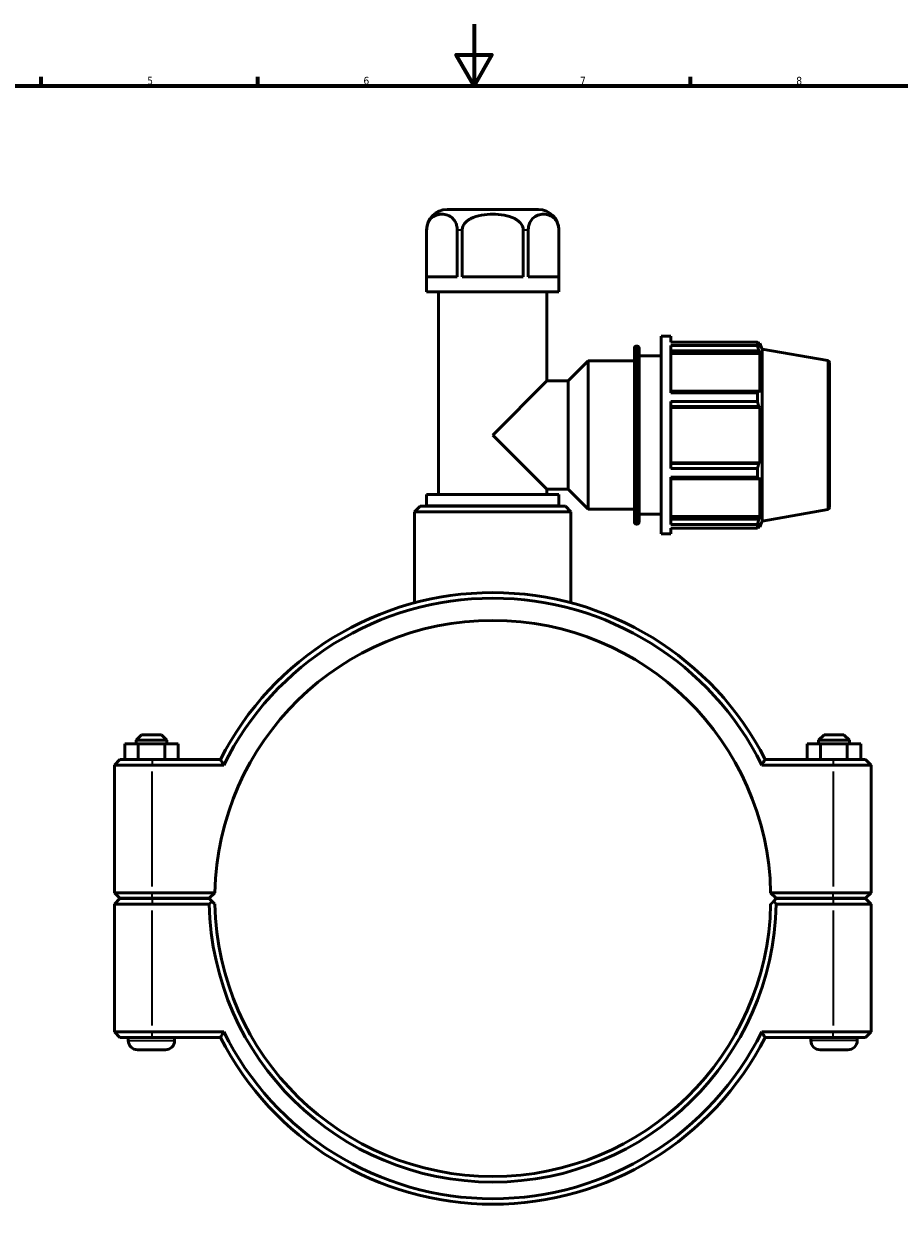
# Model space of a CAD drawing. Header units: millimetres. Extents: x 0 to 904, y -44 to 1315.
# Tile 3 of 7: x 275 to 558, y 206 to 594. Entities that reach past the tile are written whole.
import ezdxf

# ---------------------------------------------------------------- set-up
doc = ezdxf.new("R2010")
doc.units = ezdxf.units.MM
for name, color, linetype, lineweight in [('Border (ISO)', 7, 'Continuous', 70), ('Visible (ISO)', 7, 'Continuous', 50), ('Visible Narrow (ISO)', 7, 'Continuous', 35)]:
    doc.layers.add(name, color=color, linetype=linetype, lineweight=lineweight)
doc.styles.add('Note Text (ISO)', font='tahoma.ttf')

# ---------------------------------------------------------------- blocks, each defined once
blk = doc.blocks.new('Borders Default Border')
at = {"layer": 'Border (ISO)'}
for p, q in [((280.33, 574), (280.33, 576.9)), ((350.42, 574), (350.42, 576.9)), ((490.58, 574), (490.58, 576.9))]:
    blk.add_line(p, q, dxfattribs=at)
at = {"layer": 'Border (ISO)', "flags": 128}
for points in [[(420.5, 594), (420.5, 574), (414.73, 584), (426.27, 584), (420.5, 574)], [(20, 20), (20, 574), (821, 574), (821, 20), (20, 20)]]:
    blk.add_lwpolyline(points, dxfattribs=at)
at = {"layer": 'Border (ISO)', "color": 232, "true_color": 0xca0064, "char_height": 2.5, "attachment_point": 7, "style": 'Note Text (ISO)'}
for s, insert in [('5', (314.64, 574.35)), ('6', (384.66, 574.35)), ('7', (454.77, 574.4)), ('8', (524.81, 574.34))]:
    blk.add_mtext(s, dxfattribs=dict(at, insert=insert))

msp = doc.modelspace()

# ---------------------------------------------------------------- linework, layer by layer
at = {"layer": 'Visible (ISO)'}
for p, q in [((441.3048, 533.9274), (411.7576, 533.9274)), ((405.1076, 507.3274), (405.1076, 527.2774)), ((405.1277, 512.1274), (405.1277, 527.2774)), ((415.0257, 527.2774), (415.0257, 512.1274)), ((416.6332, 512.1274), (416.6332, 527.2774)), ((436.4292, 527.2774), (436.4292, 512.1274)), ((438.0367, 512.1274), (438.0367, 527.2774)), ((447.9347, 527.2774), (447.9347, 512.1274)), ((447.9548, 507.3274), (447.9548, 527.2774)), ((405.1277, 512.1274), (415.0257, 512.1274)), ((416.6332, 512.1274), (436.4292, 512.1274)), ((438.0367, 512.1274), (447.9347, 512.1274)), ((447.9548, 507.3274), (405.1076, 507.3274)), ((409.0028, 441.6607), (409.0028, 507.3274)), ((444.0596, 478.4558), (444.0596, 507.3274)), ((473.0141, 489.7274), (473.2912, 489.7274)), ((481.0312, 428.9274), (481.0312, 492.9274)), ((481.0312, 492.9274), (484.2312, 492.9274)), ((484.2312, 491.0371), (484.2312, 492.9274)), ((484.2312, 491.0371), (512.2185, 491.0371)), ((484.2312, 474.5564), (484.2312, 489.8799)), ((512.2185, 489.8799), (484.2312, 489.8799)), ((512.2185, 489.8799), (512.2185, 491.0371)), ((512.4215, 490.6874), (513.0338, 490.6874)), ((513.0338, 489.31), (512.6844, 490.2256)), ((513.0338, 489.31), (513.0338, 490.6874)), ((513.7312, 488.7713), (513.0338, 490.6874)), ((472.3741, 432.7674), (472.3741, 489.0874)), ((473.9312, 489.0874), (473.9312, 432.7674)), ((473.9312, 486.5274), (481.0312, 486.5274)), ((484.2312, 488.1763), (512.6844, 488.1763)), ((484.2312, 487.3248), (513.0338, 487.3248)), ((512.6844, 488.1763), (513.0338, 487.3248)), ((513.0338, 474.669), (513.0338, 487.3248)), ((513.7312, 433.0834), (513.7312, 488.7713)), ((535.0024, 485.0206), (513.7312, 488.7713)), ((450.9596, 478.4558), (457.4312, 484.9274)), ((457.4312, 436.9274), (457.4312, 484.9274)), ((457.4312, 484.9274), (472.3741, 484.9274)), ((535.5312, 484.3903), (535.5312, 437.4644)), ((426.5312, 460.9274), (444.0596, 478.4558)), ((444.0596, 478.4558), (450.9596, 478.4558)), ((450.9596, 443.399), (450.9596, 478.4558)), ((512.6844, 475.1123), (484.2312, 475.1123)), ((484.2312, 474.5564), (512.2185, 474.5564)), ((512.2185, 471.7628), (512.2185, 474.5564)), ((513.0338, 474.669), (512.6844, 475.1123)), ((484.2312, 450.092), (484.2312, 471.7628)), ((512.2185, 471.7628), (484.2312, 471.7628)), ((484.2312, 470.1651), (512.6844, 470.1651)), ((512.6844, 470.1651), (513.0338, 469.8764)), ((484.2312, 469.8764), (513.0338, 469.8764)), ((513.0338, 451.9784), (513.0338, 469.8764)), ((444.0596, 443.399), (426.5312, 460.9274)), ((484.2312, 451.9784), (513.0338, 451.9784)), ((512.6844, 451.6897), (484.2312, 451.6897)), ((513.0338, 451.9784), (512.6844, 451.6897)), ((484.2312, 450.092), (512.2185, 450.092)), ((484.2312, 431.9748), (484.2312, 447.2984)), ((512.2185, 447.2984), (484.2312, 447.2984)), ((484.2312, 446.7425), (512.6844, 446.7425)), ((512.2185, 447.2984), (512.2185, 450.092)), ((512.6844, 446.7425), (513.0338, 447.1857)), ((513.0338, 434.5299), (513.0338, 447.1857)), ((444.0596, 441.6607), (444.0596, 443.399)), ((444.0596, 443.399), (450.9596, 443.399)), ((450.9596, 443.399), (457.4312, 436.9274)), ((447.9548, 441.6607), (405.1076, 441.6607)), ((405.1076, 438.0274), (405.1076, 441.6607)), ((447.9548, 438.0274), (447.9548, 441.6607)), ((403.0124, 437.9274), (401.2124, 436.1274)), ((451.85, 436.1274), (401.2124, 436.1274)), ((401.2124, 406.635), (401.2124, 436.1274)), ((403.0124, 437.9274), (450.05, 437.9274)), ((447.9548, 438.0274), (405.1076, 438.0274)), ((407.0552, 437.9274), (407.0552, 438.0274)), ((446.0072, 437.9274), (446.0072, 438.0274)), ((450.05, 437.9274), (451.85, 436.1274)), ((451.85, 406.635), (451.85, 436.1274)), ((457.4312, 436.9274), (472.3741, 436.9274)), ((473.9312, 435.3274), (481.0312, 435.3274)), ((535.0024, 436.8341), (513.7312, 433.0834)), ((473.0141, 432.1274), (473.2912, 432.1274)), ((484.2312, 434.5299), (513.0338, 434.5299)), ((512.6844, 433.6784), (484.2312, 433.6784)), ((484.2312, 431.9748), (512.2185, 431.9748)), ((512.2185, 430.8177), (512.2185, 431.9748)), ((513.0338, 434.5299), (512.6844, 433.6784)), ((512.6844, 431.6292), (513.0338, 432.5448)), ((513.7312, 433.0834), (513.0338, 431.1674)), ((513.0338, 431.1674), (513.0338, 432.5448)), ((481.0312, 428.9274), (484.2312, 428.9274)), ((484.2312, 428.9274), (484.2312, 430.8177)), ((512.2185, 430.8177), (484.2312, 430.8177)), ((512.4215, 431.1674), (513.0338, 431.1674)), ((312.8312, 363.9274), (311.0312, 362.1274)), ((321.0312, 362.1274), (311.0312, 362.1274)), ((311.0312, 360.9274), (311.0312, 362.1274)), ((312.8312, 363.9274), (319.2312, 363.9274)), ((319.2312, 363.9274), (321.0312, 362.1274)), ((321.0312, 360.9274), (321.0312, 362.1274)), ((533.8312, 363.9274), (532.0312, 362.1274)), ((532.0312, 362.1274), (542.0312, 362.1274)), ((532.0312, 362.1274), (532.0312, 360.9274)), ((540.2312, 363.9274), (533.8312, 363.9274)), ((540.2312, 363.9274), (542.0312, 362.1274)), ((542.0312, 362.1274), (542.0312, 360.9274)), ((307.3711, 360.9274), (311.7413, 360.9274)), ((307.3711, 355.9274), (307.3711, 360.9274)), ((311.7413, 360.9274), (320.4015, 360.9274)), ((311.7413, 355.9274), (311.7413, 360.9274)), ((320.4015, 360.9274), (324.6913, 360.9274)), ((320.4015, 355.9274), (320.4015, 360.9274)), ((324.6913, 355.9274), (324.6913, 360.9274)), ((532.661, 360.9274), (528.3711, 360.9274)), ((528.3711, 355.9274), (528.3711, 360.9274)), ((532.661, 355.9274), (532.661, 360.9274)), ((541.3211, 360.9274), (532.661, 360.9274)), ((541.3211, 355.9274), (541.3211, 360.9274)), ((545.6913, 360.9274), (541.3211, 360.9274)), ((545.6913, 355.9274), (545.6913, 360.9274)), ((305.8312, 355.9274), (304.0312, 354.1274)), ((316.2812, 354.1274), (304.0312, 354.1274)), ((304.0312, 354.1274), (304.0312, 312.7774)), ((305.8312, 355.9274), (316.2812, 355.9274)), ((338.3496, 355.9274), (316.2812, 355.9274)), ((316.2812, 354.1274), (339.4588, 354.1274)), ((513.6036, 354.1274), (536.7812, 354.1274)), ((536.7812, 355.9274), (514.7128, 355.9274)), ((536.7812, 355.9274), (547.2312, 355.9274)), ((549.0312, 354.1274), (536.7812, 354.1274)), ((547.2312, 355.9274), (549.0312, 354.1274)), ((549.0312, 312.7774), (549.0312, 354.1274)), ((305.8312, 310.9774), (304.0312, 312.7774)), ((304.0312, 312.7774), (316.2812, 312.7774)), ((305.8312, 310.8774), (304.0312, 309.0774)), ((316.2812, 310.9774), (305.8312, 310.9774)), ((305.8312, 310.8774), (316.2812, 310.8774)), ((308.5312, 310.8774), (308.5312, 310.9774)), ((336.5502, 312.7774), (316.2812, 312.7774)), ((316.2812, 310.9774), (334.7312, 310.9774)), ((334.7312, 310.8774), (316.2812, 310.8774)), ((323.5312, 310.8774), (323.5312, 310.9774)), ((334.7312, 310.9774), (336.5502, 312.7773)), ((335.6385, 309.9797), (334.7312, 310.8774)), ((536.7812, 312.7774), (516.5122, 312.7774)), ((516.5122, 312.7773), (518.3312, 310.9774)), ((518.3312, 310.8774), (517.424, 309.9797)), ((518.3312, 310.9774), (536.7812, 310.9774)), ((536.7812, 310.8774), (518.3312, 310.8774)), ((529.5312, 310.9774), (529.5312, 310.8774)), ((536.7812, 312.7774), (549.0312, 312.7774)), ((547.2312, 310.9774), (536.7812, 310.9774)), ((536.7812, 310.8774), (547.2312, 310.8774)), ((544.5312, 310.9774), (544.5312, 310.8774)), ((547.2312, 310.9774), (549.0312, 312.7774)), ((547.2312, 310.8774), (549.0312, 309.0774)), ((316.2812, 309.0774), (304.0312, 309.0774)), ((304.0312, 309.0774), (304.0312, 267.7274)), ((316.2812, 309.0774), (334.7499, 309.0774)), ((518.3126, 309.0774), (536.7812, 309.0774)), ((549.0312, 309.0774), (536.7812, 309.0774)), ((549.0312, 267.7274), (549.0312, 309.0774)), ((304.0312, 267.7274), (316.2812, 267.7274)), ((305.8312, 265.9274), (304.0312, 267.7274)), ((316.2812, 265.9274), (305.8312, 265.9274)), ((308.5312, 264.9274), (308.5312, 265.9274)), ((339.4588, 267.7274), (316.2812, 267.7274)), ((316.2812, 265.9274), (338.3496, 265.9274)), ((323.5312, 264.9274), (323.5312, 265.9274)), ((536.7812, 267.7274), (513.6036, 267.7274)), ((514.7128, 265.9274), (536.7812, 265.9274)), ((529.5312, 265.9274), (529.5312, 264.9274)), ((536.7812, 267.7274), (549.0312, 267.7274)), ((547.2312, 265.9274), (536.7812, 265.9274)), ((544.5312, 265.9274), (544.5312, 264.9274)), ((547.2312, 265.9274), (549.0312, 267.7274)), ((320.5312, 261.9274), (311.5312, 261.9274)), ((532.5312, 261.9274), (541.5312, 261.9274))]:
    msp.add_line(p, q, dxfattribs=at)
for centre, radius, start, end in [((411.7576, 527.2774), 6.65, 90, 180), ((441.3048, 527.2774), 6.65, 0, 90), ((473.0141, 489.0874), 0.64, 90, 180), ((473.2912, 489.0874), 0.64, 0, 90), ((534.8912, 484.3903), 0.64, 0, 80), ((534.8912, 437.4644), 0.64, 280, 0), ((473.0141, 432.7674), 0.64, 180, 270), ((473.2912, 432.7674), 0.64, 270, 0), ((426.5312, 310.9274), 99, 27.035692, 152.964308), ((426.5312, 310.9274), 97.2, 26.3878, 153.6122), ((426.5312, 310.9274), 90, 1.17783, 178.82217), ((426.5312, 310.9274), 90, 178.82217, 178.822234), ((426.5312, 310.9274), 90, 1.177766, 1.17783), ((426.5312, 310.9274), 91.8, 181.154732, 358.845268), ((426.5312, 310.9274), 90, 181.177766, 358.822234), ((311.5312, 264.9274), 3, 180, 270), ((320.5312, 264.9274), 3, 270, 0), ((426.5312, 310.9274), 99, 207.035692, 332.964308), ((426.5312, 310.9274), 97.2, 206.3878, 333.6122), ((532.5312, 264.9274), 3, 180, 270), ((541.5312, 264.9274), 3, 270, 0)]:
    msp.add_arc(centre, radius, start, end, dxfattribs=at)
for points in [[(405.1277, 527.2774), (405.1277, 527.6579), (405.1729, 528.1054), (405.3287, 528.8881), (405.4826, 529.3492), (405.7558, 529.9434), (405.8975, 530.1936), (406.2022, 530.6379), (406.365, 530.8326), (407.5437, 532.0606), (408.9203, 532.4116), (411.2332, 532.4116), (412.6098, 532.0606), (413.7885, 530.8326), (413.9513, 530.6379), (414.256, 530.1936), (414.3976, 529.9434), (414.6708, 529.3492), (414.8247, 528.8881), (414.9805, 528.1054), (415.0257, 527.6579), (415.0257, 527.2774)], [(416.6332, 527.2774), (416.6332, 527.6579), (416.7236, 528.1054), (417.0352, 528.8881), (417.343, 529.3492), (417.8894, 529.9434), (418.1727, 530.1936), (418.7821, 530.6379), (419.1077, 530.8326), (421.4651, 532.0606), (424.2183, 532.4116), (428.8441, 532.4116), (431.5973, 532.0606), (433.9548, 530.8326), (434.2803, 530.6379), (434.8897, 530.1936), (435.173, 529.9434), (435.7194, 529.3492), (436.0272, 528.8881), (436.3388, 528.1054), (436.4292, 527.6579), (436.4292, 527.2774)], [(438.0367, 527.2774), (438.0367, 527.6579), (438.0819, 528.1054), (438.2377, 528.8881), (438.3916, 529.3492), (438.6648, 529.9434), (438.8065, 530.1936), (439.1111, 530.6379), (439.2739, 530.8326), (440.4527, 532.0606), (441.8293, 532.4116), (444.1421, 532.4116), (445.5187, 532.0606), (446.6975, 530.8326), (446.8603, 530.6379), (447.1649, 530.1936), (447.3066, 529.9434), (447.5798, 529.3492), (447.7337, 528.8881), (447.8895, 528.1054), (447.9347, 527.6579), (447.9347, 527.2774)]]:
    msp.add_open_spline(points, degree=3, knots=[1.15374125, 1.15374125, 1.15374125, 1.15374125, 1.26788703, 1.26788703, 1.40648216, 1.40648216, 1.51004823, 1.51004823, 1.6136143, 1.6136143, 2.30748251, 2.30748251, 3.00135071, 3.00135071, 3.10491678, 3.10491678, 3.20848286, 3.20848286, 3.34707798, 3.34707798, 3.46122376, 3.46122376, 3.46122376, 3.46122376], dxfattribs=at)
for points, weights in [([(512.2185, 491.0371), (512.4608, 490.623), (512.6844, 490.2256)], [1, 1.00147415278, 1.00213174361]), ([(512.6844, 488.1763), (512.4608, 489.0108), (512.2185, 489.8799)], [1.00213174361, 1.00147415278, 1]), ([(512.2185, 474.5564), (512.4608, 474.84), (512.6844, 475.1123)], [1, 1.00147415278, 1.00213174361]), ([(512.6844, 470.1651), (512.4608, 470.9476), (512.2185, 471.7628)], [1.00213174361, 1.00147415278, 1]), ([(512.2185, 450.092), (512.4608, 450.9071), (512.6844, 451.6897)], [1, 1.00147415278, 1.00213174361]), ([(512.6844, 446.7425), (512.4608, 447.0147), (512.2185, 447.2984)], [1.00213174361, 1.00147415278, 1]), ([(512.2185, 431.9748), (512.4608, 432.844), (512.6844, 433.6784)], [1, 1.00147415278, 1.00213174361]), ([(512.6844, 431.6292), (512.4608, 431.2317), (512.2185, 430.8177)], [1.00213174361, 1.00147415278, 1]), ([(336.5502, 309.0775), (336.0966, 309.5263), (335.6385, 309.9797)], [1.0116426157, 1.00874368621, 1.00580249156]), ([(517.424, 309.9797), (516.9658, 309.5263), (516.5122, 309.0775)], [1.00580249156, 1.00874368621, 1.0116426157])]:
    msp.add_rational_spline(points, weights, degree=2, dxfattribs=at)
for points, degree in [([(339.4588, 354.1274), (339.0871, 354.7267), (338.7174, 355.3268), (338.3496, 355.9274)], 3), ([(513.6036, 354.1274), (513.9753, 354.7267), (514.3451, 355.3268), (514.7128, 355.9274)], 3), ([(334.7499, 309.0774), (335.1942, 309.5307), (335.6385, 309.9797)], 2), ([(517.424, 309.9797), (517.8683, 309.5307), (518.3126, 309.0774)], 2), ([(339.4588, 267.7274), (339.0871, 267.128), (338.7174, 266.528), (338.3496, 265.9274)], 3), ([(513.6036, 267.7274), (513.9753, 267.128), (514.3451, 266.528), (514.7128, 265.9274)], 3)]:
    msp.add_open_spline(points, degree=degree, dxfattribs=at)
at = {"layer": 'Visible Narrow (ISO)'}
for p, q in [((405.1258, 527.2774), (405.1077, 527.2774)), ((416.551, 527.2774), (415.1042, 527.2774)), ((437.9583, 527.2774), (436.5115, 527.2774)), ((447.9548, 527.2774), (447.9367, 527.2774)), ((473.0141, 489.3728), (473.0141, 432.4819)), ((473.2912, 432.4819), (473.2912, 489.3728)), ((535.0024, 437.1307), (535.0024, 484.724)), ((316.2812, 355.8374), (316.2812, 354.2174)), ((536.7812, 355.8374), (536.7812, 354.2174)), ((316.2812, 314.8449), (316.2812, 352.0599)), ((536.7812, 352.0599), (536.7812, 314.8449)), ((316.2812, 311.0674), (316.2812, 312.6874)), ((316.2812, 310.7874), (316.2812, 309.1674)), ((536.7812, 311.0674), (536.7812, 312.6874)), ((536.7812, 310.7874), (536.7812, 309.1674)), ((316.2812, 269.7949), (316.2812, 307.0099)), ((536.7812, 307.0099), (536.7812, 269.7949)), ((308.6236, 264.9274), (323.4389, 264.9274)), ((316.2812, 266.0174), (316.2812, 267.6374)), ((544.4389, 264.9274), (529.6236, 264.9274)), ((536.7812, 266.0174), (536.7812, 267.6374))]:
    msp.add_line(p, q, dxfattribs=at)

# ---------------------------------------------------------------- block references
msp.add_blockref('Borders Default Border', (0, 0))

doc.saveas('drawing.dxf')
